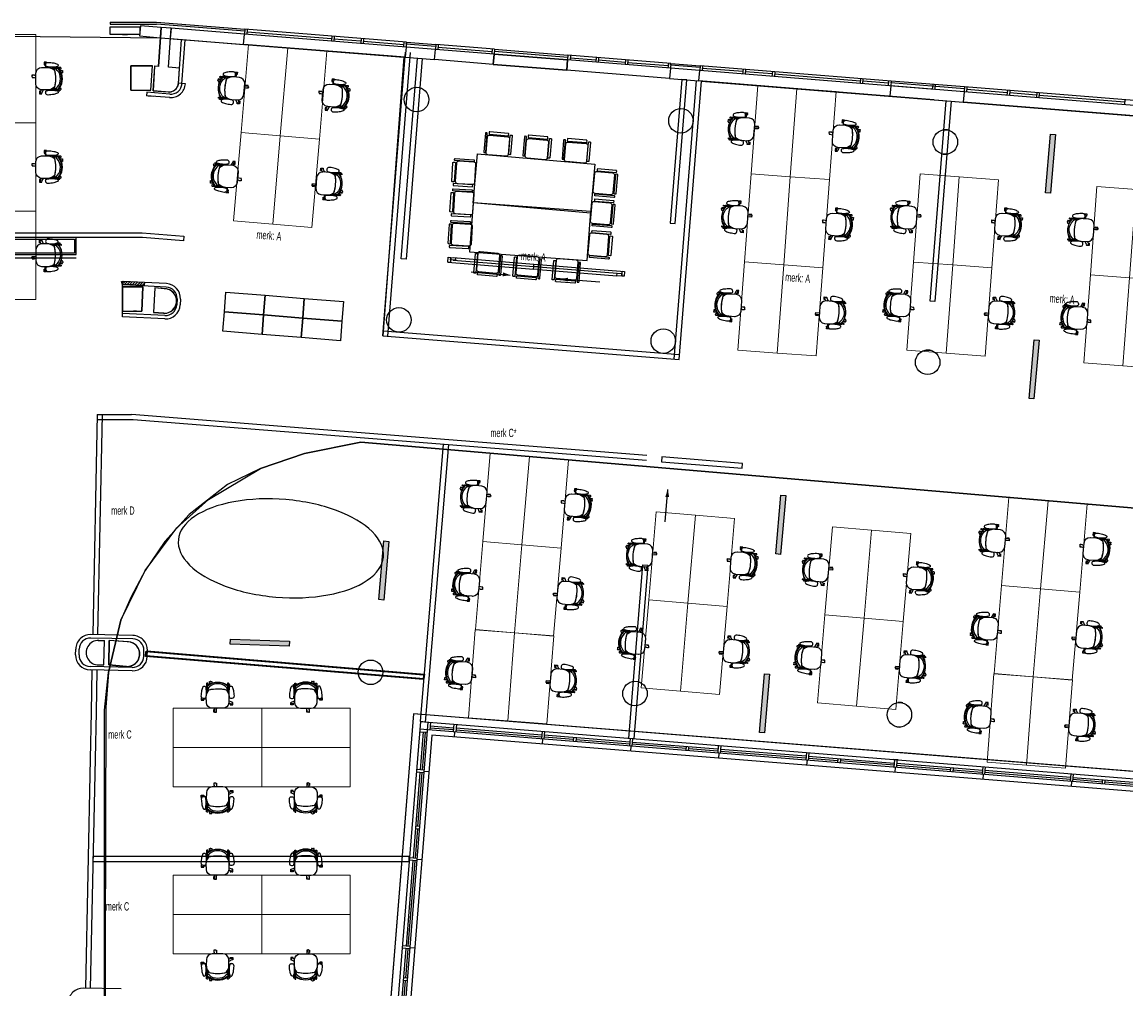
# Model space of a CAD drawing. Header units: millimetres. Extents: x -1028 to 65307, y -49677 to 1140.
# Tile 5 of 8: x 19504 to 41978, y -18548 to 1140. Entities that reach past the tile are written whole.
import ezdxf
from ezdxf.enums import TextEntityAlignment as Align

# ---------------------------------------------------------------- set-up
doc = ezdxf.new("R2010")
doc.units = ezdxf.units.MM
doc.header["$LTSCALE"] = 200
doc.header["$MEASUREMENT"] = 0
doc.layers.get('0').update_dxf_attribs({"color": 8, "linetype": 'CONTINUOUS'})
for name, color, linetype in [('A--L82_LOS_GEBR_INVENT', 8, 'CONTINUOUS'), ('AHREND', 8, 'CONTINUOUS'), ('furniture', 8, 'CONTINUOUS'), ('IMPORTED_2DE_', 8, 'CONTINUOUS'), ('NIEUW_2DE', 8, 'CONTINUOUS'), ('orlando', 8, 'CONTINUOUS'), ('orlandowanden', 8, 'CONTINUOUS')]:
    doc.layers.add(name, color=color, linetype=linetype)
doc.styles.get("Standard").update_dxf_attribs({"font": 'txt', "width": 0.6})

# ---------------------------------------------------------------- blocks, each defined once
blk = doc.blocks.new('A$C6C282074')
at = {"layer": 'orlando', "linetype": 'Continuous', "lineweight": 0}
for points in [[(0, 0), (-800, 0), (-800, -1800), (0, -1800)], [(0, 0), (800, 0), (800, -1800), (0, -1800)], [(0, -3600), (-800, -3600), (-800, -1800), (0, -1800)], [(0, -3600), (800, -3600), (800, -1800), (0, -1800)]]:
    blk.add_lwpolyline(points, close=True, dxfattribs=at)
blk = doc.blocks.new('A$C547B0E46')
at = {"layer": 'orlando', "linetype": 'Continuous', "lineweight": 0}
for points in [[(0, 0), (-800, 0), (-800, -1800), (0, -1800)], [(0, 0), (800, 0), (800, -1800), (0, -1800)]]:
    blk.add_lwpolyline(points, close=True, dxfattribs=at)
blk = doc.blocks.new('A$C43F57C76')
at = {"layer": 'AHREND', "color": 0, "linetype": 'Continuous'}
for points in [[(216, 290), (216, 303), (166, 303), (166, 288), (168, 288), (168, 266), (166, 266), (166, 251), (185, 251)], [(181, 274), (193, 198)], [(-76, 30), (-76, 43), (-26, 43)], [(-76, 3), (-76, -9), (-31, -9)], [(0, 27), (-57, 36)], [(-26, 31), (-26, 43)], [(233, 198), (232, 208)], [(264, 204), (264, 196)], [(330, 200), (330, 196)], [(370, 147), (370, 168), (349, 168), (349, 186), (370, 196)], [(521, 128), (492, 113)], [(497, 115), (497, 120), (495, 120), (495, 135), (545, 135), (545, 123)], [(539, 92), (503, 73)], [(545, 97), (545, 83), (521, 83)], [(-63, -4), (0, -14)], [(370, -213), (370, -233), (349, -233), (349, -252), (370, -261)], [(97, -288), (72, -288), (72, -303), (74, -303), (74, -325), (72, -325)], [(72, -325), (72, -340), (122, -340), (122, -326)], [(111, -262), (90, -304)], [(124, -323), (155, -263)], [(264, -261), (264, -270)], [(330, -261), (330, -266)], [(439, -267), (437, -267), (437, -282), (487, -282), (487, -268)], [(439, -259), (439, -267)], [(458, -269), (447, -259)]]:
    blk.add_lwpolyline(points, dxfattribs=at)
for points in [[(217, 290, 0.775278), (181, 274)], [(200, 258, -0.414572), (248, 300, -0.043091), (363, 287, -0.072923), (441, 261), (442, 260, -0.276476), (454, 240, -0.379387), (437, 216, -0.063182), (330, 200, -0.044762), (221, 210, -0.345868), (200, 235, -0.061855), (200, 258)], [(-57, 36, 1.043438), (-63, -4)], [(378, 140, -0.117595), (379, -205, -0.185034), (240, -263), (120, -263), (111, -262, -0.377232), (0, -138), (0, 79, -0.384639), (116, 197), (122, 197), (233, 198), (235, 198, -0.116107), (330, 174, -0.05651), (370, 147, -0.012874), (378, 140)], [(458, 168), (513, 168), (513, 183, 0.237391), (505, 192), (370, 194), (370, 196), (330, 196), (330, 174)], [(452, -243, 0.357822), (451, 177), (450, 177), (385, 177, 0.419316), (373, 160, -0.133147), (373, -229, 0.380729), (382, -243), (452, -243)], [(373, -234), (397, -234, 0.087671), (437, -202, 0.381341), (436, 136, 0.058054), (397, 168), (373, 168)], [(443, 177), (443, 181, -0.393455), (451, 187), (466, 188, -0.293235), (473, 181), (473, 168)], [(459, 167), (459, 167), (477, 167, -0.279662), (477, -233), (459, -233)], [(539, 92, 0.990815), (521, 128)], [(90, -304, 0.997124), (124, -323)], [(221, -276, -0.017734), (264, -270, -0.027035), (330, -266, -0.063182), (437, -282, -0.379387), (454, -306, -0.276476), (442, -326), (441, -327, -0.072923), (363, -353, -0.041535), (252, -366, -0.001397), (249, -366, -0.414572), (200, -324, -0.061855), (200, -301, -0.345868), (221, -276)], [(330, -240), (330, -261), (370, -261), (370, -260), (505, -258, 0.237391), (513, -249), (513, -233), (459, -234)], [(443, -243), (443, -246, 0.393455), (451, -253), (466, -253, 0.293235), (473, -246), (473, -234)], [(458, -269, 0.592068), (492, -258)]]:
    blk.add_lwpolyline(points, format="xyb", dxfattribs=at)
blk = doc.blocks.new('A$C5B9171E2')
at = {"layer": 'orlando'}
for p, rotation in [((-930, 800), 89.99999999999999), ((930, -800), 270)]:
    blk.add_blockref('A$C43F57C76', p, dxfattribs=dict(at, rotation=rotation))
at = {"layer": 'orlando', "xscale": -1}
for p, rotation in [((930, 800), 270), ((-930, -800), 90)]:
    blk.add_blockref('A$C43F57C76', p, dxfattribs=dict(at, rotation=rotation))
blk = doc.blocks.new('A$C03EE2489')
at = {"layer": 'furniture', "color": 8, "xscale": -1, "rotation": 90}
for p in [(0, 1349), (1800, 1349)]:
    blk.add_blockref('A$C547B0E46', p, dxfattribs=at)
at = {"layer": 'orlando'}
blk.add_blockref('A$C5B9171E2', (1800, 1349), dxfattribs=at)
blk = doc.blocks.new('A$C06364D53')
at = {"layer": 'orlando', "rotation": 89.99999999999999}
blk.add_blockref('A$C43F57C76', (-930, 800), dxfattribs=at)
at = {"layer": 'orlando', "xscale": -1, "rotation": 90}
blk.add_blockref('A$C43F57C76', (-930, -800), dxfattribs=at)
blk = doc.blocks.new('A$C3CEE49E6')
at = {"layer": 'furniture', "color": 8}
blk.add_blockref('A$C06364D53', (1800, 0), dxfattribs=at)
at = {"layer": 'furniture', "color": 8, "rotation": 90}
blk.add_blockref('A$C547B0E46', (0, 0), dxfattribs=at)
blk = doc.blocks.new('A$C1A513409')
at = {"layer": 'furniture', "color": 8, "rotation": 90}
blk.add_blockref('A$C547B0E46', (-1800, 0), dxfattribs=at)
at = {"layer": 'orlando'}
blk.add_blockref('A$C06364D53', (0, 0), dxfattribs=at)
blk = doc.blocks.new('A$C35C41DE1')
for points in [[(-225, -360), (-225, -40, -0.414214), (-185, 0), (185, 0, -0.414214), (225, -40), (225, -360, -0.414214), (185, -400), (-185, -400, -0.414214)], [(-235, -50), (-235, -430, -0.414214), (-245, -440), (-265, -440, -0.414214), (-275, -430), (-275, -50, -0.414214), (-265, -40), (-245, -40, -0.414214)], [(235, -50), (235, -430, 0.414214), (245, -440), (265, -440, 0.414214), (275, -430), (275, -50, 0.414214), (265, -40), (245, -40, 0.414214)], [(-200, -430), (-200, -460, 0.414214), (-190, -470), (190, -470, 0.414214), (200, -460), (200, -430, 0.414214), (190, -420), (-190, -420, 0.414214)]]:
    blk.add_lwpolyline(points, format="xyb", close=True)
blk = doc.blocks.new('A$C34BC077C')
at = {"layer": 'furniture'}
blk.add_hatch(color=256, dxfattribs=at).paths.add_polyline_path([(0, 100), (1200, 100), (1200, 0), (0, 0)])
blk.add_lwpolyline([(0, 100), (1200, 100), (1200, 0), (0, 0)], close=True, dxfattribs=at)
blk = doc.blocks.new('A$C27194F07')
at = {"layer": 'furniture', "rotation": 85.07010143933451}
blk.add_blockref('A$C34BC077C', (100, 0), dxfattribs=at)

msp = doc.modelspace()

# ---------------------------------------------------------------- linework, layer by layer
at = {"layer": 'furniture'}
for points in [[(28774.0873, -1542.85943), (31164.95458, -1752.03321), (31077.79884, -2748.22791), (28686.93156, -2539.05412)], [(28612.69969, -3536.29513), (31006.07812, -3714.45161), (31080.30998, -2717.2106), (28686.93156, -2539.05412)]]:
    msp.add_lwpolyline(points, close=True, dxfattribs=at)
at = {"layer": 'IMPORTED_2DE_'}
for p, q in [((21300, 1140), (21300, 1100)), ((21300, 1140), (22239.32, 1140)), ((22239.32, 1140), (24039.3, 995.58)), ((21300, 1100), (22237.72, 1100)), ((21300, 1040), (21900, 1040)), ((21300, 890), (21300, 1040)), ((21914.11, 1065.77), (21897.31, 856.45)), ((21900, 1040), (21900, 890)), ((22337.43, 1031.81), (21914.11, 1065.77)), ((24036.1, 955.71), (22237.72, 1100.01)), ((22282.89, 235.24), (22337.43, 1031.82)), ((22337.43, 1031.81), (22282.89, 235.24)), ((22337.43, 1031.81), (22323.09, 822.29)), ((22536.81, 1015.81), (22337.43, 1031.81)), ((22536.81, 1015.81), (22337.43, 1031.81)), ((22482.27, 219.24), (22536.81, 1015.82)), ((22482.27, 219.24), (22536.81, 1015.81)), ((22536.8, 1015.81), (22522.46, 806.29)), ((24031.3, 895.9), (22536.8, 1015.82)), ((24039.3, 995.58), (24031.3, 895.9)), ((24039.3, 995.59), (24036.1, 955.71)), ((27328.72, 731.65), (24039.3, 995.59)), ((24089.14, 991.58), (24081.14, 891.9)), ((24085.13, 941.74), (25804.61, 803.78)), ((21900, 890), (21300, 890)), ((21650, 890), (21550, 890)), ((21550, 890), (21650, 890)), ((21897.31, 856.45), (22323.09, 822.29)), ((22522.46, 806.29), (24014.5, 686.57)), ((22690.188, -111.269), (22751.688, 787.071)), ((22759.988, -116.479), (22821.468, 781.481)), ((24014.5, 686.58), (24031.3, 895.9)), ((27303.93, 422.64), (24014.51, 686.58)), ((27320.72, 631.97), (24031.3, 895.91)), ((25808.61, 853.62), (25800.61, 753.94)), ((25858.45, 849.62), (25850.45, 749.94)), ((25854.45, 799.78), (26402.69, 755.8)), ((26406.69, 805.63), (26398.69, 705.95)), ((26456.53, 801.63), (26448.53, 701.95)), ((26452.53, 751.79), (27274.89, 685.81)), ((27278.88, 735.65), (27270.88, 635.97)), ((27328.72, 731.65), (27320.72, 631.97)), ((27325.52, 691.78), (27328.72, 731.66)), ((27923.6, 643.8), (27325.52, 691.78)), ((27328.72, 731.65), (27926.8, 683.67)), ((27926.8, 683.66), (27918.8, 583.98)), ((27926.8, 683.67), (27923.6, 643.79)), ((29122.96, 587.69), (27926.8, 683.67)), ((27976.64, 679.66), (27968.64, 579.98)), ((27320.73, 631.97), (27303.93, 422.65)), ((27918.8, 583.99), (27320.72, 631.97)), ((27902.01, 374.66), (27918.81, 583.98)), ((29114.96, 488.01), (27918.8, 583.99)), ((27972.64, 629.83), (29069.12, 541.85)), ((29073.12, 591.69), (29065.12, 492.01)), ((29114.94, 488.01), (29098.14, 278.69)), ((29098.16, 278.69), (29114.96, 488.01)), ((30610.161, 368.058), (29114.94, 488.01)), ((29122.96, 587.69), (29114.96, 488.01)), ((29114.96, 488.01), (30610.16, 368.05)), ((29122.96, 587.69), (29119.76, 547.81)), ((29119.76, 547.81), (30614.96, 427.85)), ((29122.95, 587.68), (30618.15, 467.72)), ((30618.15, 467.72), (30610.15, 368.04)), ((30618.15, 467.72), (30614.95, 427.84)), ((32711.43, 299.76), (30618.15, 467.72)), ((30667.99, 463.72), (30659.99, 364.04)), ((21720.87, 250), (22157.65, 250)), ((21720.87, -250), (21720.87, 250)), ((21914.867, 250), (21720.87, 250)), ((21720.87, 250), (21720.87, -250)), ((22056.35, 250), (21914.867, 250)), ((22157.65, 250), (22056.35, 250)), ((22123.41, -250), (22157.65, 250)), ((22198.923, 241.451), (22173.97, -257.62)), ((22173.97, -257.62), (22208.13, 241.24)), ((22282.89, 235.24), (22198.923, 241.451)), ((22282.89, 235.24), (22208.13, 241.24)), ((27303.93, 422.64), (27902.01, 374.66)), ((29098.17, 278.68), (27902.01, 374.66)), ((29098.14, 278.68), (30593.361, 158.728)), ((30593.36, 158.72), (29098.16, 278.68)), ((30610.16, 368.04), (30593.36, 158.72)), ((30593.361, 158.728), (30610.161, 368.058)), ((32703.43, 200.08), (30610.15, 368.04)), ((30663.99, 413.88), (31187.31, 371.9)), ((31191.31, 421.73), (31183.31, 322.05)), ((31241.15, 417.73), (31233.15, 318.05)), ((31237.15, 367.89), (31785.39, 323.91)), ((31789.39, 373.75), (31781.39, 274.07)), ((31839.23, 369.75), (31831.23, 270.07)), ((31835.23, 319.91), (32657.59, 253.93)), ((32661.58, 303.76), (32653.58, 204.08)), ((32711.42, 299.77), (32703.42, 200.09)), ((33306.29, 211.91), (32708.21, 259.89)), ((32708.22, 259.89), (32711.42, 299.77)), ((32711.41, 299.76), (33309.49, 251.78)), ((33309.49, 251.78), (33301.49, 152.1)), ((33309.49, 251.78), (33306.29, 211.9)), ((37197, -60.14), (33309.5, 251.78)), ((33359.33, 247.78), (33351.33, 148.1)), ((22711.55, 200.84), (22482.27, 219.24)), ((22711.55, 200.84), (22482.27, 219.24)), ((22689.11, -126.85), (22711.55, 200.85)), ((22695.685, -30.832), (22711.55, 200.84)), ((32686.64, -9.24), (30593.36, 158.72)), ((32703.42, 200.08), (32686.62, -9.24)), ((33301.5, 152.1), (32703.42, 200.08)), ((33284.7, -57.23), (33301.5, 152.09)), ((38086.121, -231.804), (33301.5, 152.1)), ((34177.69, 131.96), (33355.33, 197.94)), ((34181.69, 181.8), (34173.69, 82.12)), ((34231.53, 177.8), (34223.53, 78.12)), ((34775.77, 83.97), (34227.53, 127.95)), ((34779.77, 133.81), (34771.77, 34.13)), ((34829.61, 129.81), (34821.61, 30.13)), ((36570.01, -59.99), (34825.61, 79.97)), ((22614.901, -242.991), (22650.407, -207.991)), ((22650.407, -207.991), (22683.136, -147.991)), ((22683.136, -147.991), (22695.685, -30.832)), ((22830.302, -114.26), (22690.526, -106.332)), ((32686.62, -9.25), (33284.7, -57.23)), ((38069.321, -441.134), (33284.7, -57.23)), ((36574, -10.15), (36566, -109.83)), ((36623.84, -14.15), (36615.84, -113.83)), ((37143.16, -105.98), (36619.84, -64)), ((37147.16, -56.14), (37139.16, -155.82)), ((37188.997, -159.821), (37172.196, -369.149)), ((38684.2, -279.78), (37188.997, -159.821)), ((37197, -60.14), (37189, -159.82)), ((37197, -60.14), (37193.8, -100.02)), ((38689, -219.98), (37193.8, -100.02)), ((38692.2, -180.1), (37197, -60.14)), ((38044.282, -128.116), (38036.282, -227.796)), ((38094.122, -132.116), (38086.122, -231.796)), ((38692.2, -180.11), (38684.2, -279.79)), ((38692.19, -180.1), (38688.99, -219.98)), ((43476.82, -564.01), (38692.2, -180.11)), ((38742.04, -184.11), (38734.04, -283.79)), ((21720.87, -250), (22123.41, -250)), ((21720.87, -250), (22045.93, -250)), ((22510.27, -396.59), (22039.83, -358.85)), ((22045.44, -289.06), (22039.84, -358.84)), ((22515.43, -326.78), (22045.43, -289.06)), ((22045.93, -250), (22102.553, -250)), ((22074.46, -361.62), (22174.13, -369.62)), ((22102.553, -250), (22123.41, -250)), ((22173.97, -257.62), (22480.678, -282.237)), ((22506.38, -284.3), (22173.98, -257.62)), ((22480.678, -282.237), (22523.997, -282.237)), ((22523.997, -282.237), (22583.997, -262.549)), ((22583.997, -262.549), (22614.901, -242.991)), ((37172.196, -369.149), (38667.4, -489.11)), ((38684.2, -279.79), (38667.4, -489.11)), ((43468.82, -663.69), (38684.2, -279.79)), ((39560.39, -299.93), (38738.03, -233.95)), ((39564.39, -250.09), (39556.39, -349.77)), ((39614.23, -254.09), (39606.23, -353.77)), ((40158.47, -347.91), (39610.23, -303.93)), ((40162.47, -298.08), (40154.47, -397.76)), ((40212.31, -302.08), (40204.31, -401.76)), ((41952.71, -491.88), (40208.31, -351.92)), ((41956.7, -442.04), (41948.7, -541.72)), ((43452.02, -873.01), (38667.4, -489.11)), ((22443.77, -4186.5), (21550, -4141.807)), ((21550, -4862.706), (21550, -4141.807)), ((21550, -4250), (21965, -4250)), ((21643.997, -4250), (21550, -4250)), ((21550, -4250), (21550, -4750)), ((22440.27, -4256.41), (21576.35, -4213.21)), ((21785.48, -4250), (21643.997, -4250)), ((21965, -4250), (21785.48, -4250)), ((21965, -4250), (21940, -4750)), ((21940, -4750), (21965, -4250)), ((22204.107, -4273.773), (22179.154, -4772.844)), ((22428.51, -4292.53), (22204.07, -4274.53)), ((22397.988, -4289.93), (22204.107, -4273.773)), ((22462.549, -4297.402), (22397.988, -4289.93)), ((22525.034, -4322.402), (22462.549, -4297.402)), ((22582.722, -4367.402), (22525.034, -4322.402)), ((22625.027, -4427.402), (22582.722, -4367.402)), ((22647.215, -4492.402), (22625.027, -4427.402)), ((22648.94, -4577.402), (22647.215, -4492.402)), ((22567.127, -4727.402), (22620.44, -4661.074)), ((22620.44, -4661.074), (22648.94, -4577.402)), ((22658.51, -4497.6), (22652.51, -4617.46)), ((22728.42, -4501.1), (22722.42, -4620.96)), ((22411.31, -4835.69), (21547.39, -4792.49)), ((21550, -4750), (21940, -4750)), ((21550, -4750), (21831.683, -4750)), ((22407.81, -4905.6), (21550, -4862.706)), ((21831.683, -4750), (21775.06, -4750)), ((21775.06, -4750), (21940, -4750)), ((22388.52, -4790.93), (22179.1, -4774.13)), ((22179.154, -4772.844), (22381.779, -4789.101)), ((22381.779, -4789.101), (22466.581, -4781.354)), ((22466.581, -4781.354), (22530.516, -4754.2)), ((22530.516, -4754.2), (22567.127, -4727.402)), ((21760.95, -11420.45), (20901.13, -11402.53)), ((21762.41, -11350.46), (20902.59, -11332.54)), ((21054.85, -11450), (21180.21, -11450)), ((21169.79, -11950), (21180.21, -11450)), ((21269.8, -11950.76), (21280.24, -11450)), ((21280.24, -11450), (21269.8, -11950.77)), ((21670.25, -11481.29), (21280.23, -11449.99)), ((21646.469, -11480.519), (21280.24, -11450)), ((20593.91, -11746.21), (20596.41, -11626.23)), ((20663.9, -11747.67), (20666.4, -11627.69)), ((21711.03, -11487.991), (21646.469, -11480.519)), ((21773.515, -11512.991), (21711.03, -11487.991)), ((21831.203, -11557.991), (21773.515, -11512.991)), ((21873.508, -11617.991), (21831.203, -11557.991)), ((21895.696, -11682.991), (21873.508, -11617.991)), ((21897.421, -11767.991), (21895.696, -11682.991)), ((21983.61, -11775.16), (21986.11, -11655.18)), ((22053.6, -11776.62), (22056.1, -11656.64)), ((21815.608, -11917.991), (21868.921, -11851.663)), ((21868.921, -11851.663), (21897.421, -11767.991)), ((21747.42, -12070.3), (20887.6, -12052.38)), ((21748.87, -12000.32), (20889.05, -11982.4)), ((21054.85, -11950), (21169.79, -11950)), ((21630.26, -11979.69), (21269.8, -11950.77)), ((21269.8, -11950.77), (21630.26, -11979.69)), ((21630.26, -11979.69), (21715.062, -11971.943)), ((21715.062, -11971.943), (21778.997, -11944.789)), ((21778.997, -11944.789), (21815.608, -11917.991)), ((27475.43, -12943.9), (26665.97, -23032.5)), ((37254.02, -13728.49), (27475.44, -12943.89)), ((27612.97, -13105.4), (26706.11, -24407.72)), ((27767.47, -13117.8), (26861.61, -24407.72)), ((27612.96, -13105.41), (60208.2, -15720.71)), ((27817.31, -13121.81), (27804.91, -13276.31)), ((28286.57, -13274.82), (27808.11, -13236.44)), ((28289.77, -13234.95), (27811.31, -13196.57)), ((28295.77, -13160.2), (28283.37, -13314.7)), ((28345.61, -13164.19), (28333.21, -13318.69)), ((30084.01, -13378.91), (28339.61, -13238.95)), ((27846.75, -13379.99), (26963.91, -24382.93)), ((27596.57, -13309.75), (27751.07, -13322.15)), ((60195.8, -15875.22), (27600.56, -13259.92)), ((27671.32, -13315.75), (27609.26, -14089.27)), ((27711.2, -13318.95), (27649.14, -14092.47)), ((60162.88, -15972.9), (27846.74, -13379.98)), ((28308.29, -13316.7), (28300.29, -13416.38)), ((30080.81, -13418.79), (28336.41, -13278.83)), ((30090, -13304.16), (30077.6, -13458.66)), ((30102.53, -13460.66), (30094.53, -13560.34)), ((30139.84, -13308.16), (30127.44, -13462.66)), ((30728.72, -13470.77), (30130.64, -13422.79)), ((31878.24, -13522.88), (30133.84, -13382.92)), ((30731.92, -13430.9), (30725.52, -13510.64)), ((30781.76, -13434.9), (30775.36, -13514.64)), ((31875.04, -13562.75), (30778.56, -13474.77)), ((31884.24, -13448.12), (31871.84, -13602.62)), ((31934.08, -13452.12), (31921.68, -13606.62)), ((31896.76, -13604.62), (31888.76, -13704.3)), ((33021.36, -13654.73), (31924.88, -13566.75)), ((33672.46, -13666.84), (31928.06, -13526.88)), ((33024.54, -13614.86), (33018.14, -13694.6)), ((33074.38, -13618.85), (33067.98, -13698.59)), ((33669.26, -13706.71), (33071.18, -13658.73)), ((33678.46, -13592.08), (33666.06, -13746.58)), ((33728.3, -13596.08), (33715.9, -13750.58)), ((35466.7, -13810.8), (33722.3, -13670.84)), ((33690.98, -13748.58), (33682.98, -13848.26)), ((35463.5, -13850.67), (33719.1, -13710.71)), ((35472.69, -13736.04), (35460.29, -13890.54)), ((35485.22, -13892.54), (35477.22, -13992.22)), ((35522.53, -13740.04), (35510.13, -13894.54)), ((36111.41, -13902.66), (35513.33, -13854.68)), ((37260.93, -13954.76), (35516.53, -13814.8)), ((36114.61, -13862.79), (36108.21, -13942.53)), ((36164.45, -13866.79), (36158.05, -13946.53)), ((37257.73, -13994.64), (36161.25, -13906.66)), ((37341.69, -13886), (37242.01, -13878)), ((37266.93, -13880.01), (37254.53, -14034.51)), ((37316.77, -13884), (37304.37, -14038.5)), ((48119.09, -14600.26), (37353.68, -13736.48)), ((27605.26, -14139.1), (27465.3, -15883.5)), ((27685.01, -14145.5), (27530.51, -14133.1)), ((27689, -14095.66), (27534.5, -14083.26)), ((27645.14, -14142.3), (27557.16, -15238.78)), ((27786.69, -14128.58), (27687.01, -14120.58)), ((37279.45, -14036.51), (37271.45, -14136.19)), ((38404.05, -14086.61), (37307.57, -13998.63)), ((39055.16, -14098.72), (37310.76, -13958.76)), ((38407.24, -14046.74), (38400.84, -14126.48)), ((38457.08, -14050.74), (38450.68, -14130.48)), ((39051.96, -14138.59), (38453.88, -14090.61)), ((39061.16, -14023.97), (39048.76, -14178.47)), ((39111, -14027.97), (39098.6, -14182.47)), ((40846.2, -14282.56), (39101.8, -14142.6)), ((40849.4, -14242.69), (39105, -14102.73)), ((39073.68, -14180.47), (39065.68, -14280.15)), ((40855.4, -14167.93), (40843, -14322.43)), ((40867.92, -14324.43), (40859.92, -14424.11)), ((40905.24, -14171.93), (40892.84, -14326.43)), ((41494.12, -14334.54), (40896.04, -14286.56)), ((42643.63, -14386.65), (40899.23, -14246.69)), ((41497.31, -14294.68), (41490.91, -14374.42)), ((41547.15, -14298.67), (41540.75, -14378.41)), ((42640.43, -14426.52), (41543.95, -14338.54)), ((27597.03, -15241.98), (27517.29, -15235.58)), ((27553.16, -15288.62), (27505.18, -15886.7)), ((27593.03, -15291.82), (27513.29, -15285.42)), ((27461.3, -15933.33), (27321.34, -17677.73)), ((27501.17, -15936.53), (27361.21, -17680.93)), ((27541.04, -15939.74), (27386.54, -15927.34)), ((27545.04, -15889.9), (27390.54, -15877.5)), ((27642.72, -15922.81), (27543.04, -15914.81)), ((27317.34, -17727.57), (27177.38, -19471.97)), ((27397.08, -17733.97), (27242.58, -17721.57)), ((27401.08, -17684.13), (27246.58, -17671.73)), ((27357.21, -17730.77), (27309.23, -18328.85)), ((27498.76, -17717.05), (27399.08, -17709.05)), ((27305.23, -18378.69), (27217.25, -19475.17)), ((27345.09, -18381.89), (27265.35, -18375.49)), ((27349.09, -18332.05), (27269.35, -18325.65)), ((21522.44, -18548.2), (20752.6, -18532.16))]:
    msp.add_line(p, q, dxfattribs=at)
for centre in [(27535.79, -438.66), (32918.48, -870.54), (38301.18, -1302.43), (27175.88, -4924.24), (32558.58, -5356.13), (37941.27, -5788.02), (26600.03, -12101.18), (31982.74, -12533.06), (37365.43, -12964.95)]:
    msp.add_circle(centre, 250, dxfattribs=at)
for centre, radius, start, end in [((22530.76, -97.27), 300.023, 264.74090749, 356.753665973), ((22491.68, -82.48), 202.354, 274.163082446, 347.333297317), ((22530.76, -97.27), 230.023, 264.646809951, 356.849958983), ((38301.18, -1302.43), 250.004, 73.87611119, 96.94993901), ((38301.18, -1302.43), 250.004, 253.87611119, 276.94993901), ((22428.79, -4486.12), 229.987, 357.136350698, 87.136350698), ((22428.79, -4486.12), 299.994, 357.137785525, 87.137785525), ((22401.01, -4541.13), 250.112, 267.137594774, 87.137594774), ((22401.01, -4541.13), 250.112, 267.137594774, 87.137594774), ((22422.8, -4605.97), 300.004, 267.137880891, 357.137880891), ((22422.8, -4605.97), 229.987, 267.136350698, 357.136350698), ((37941.27, -5788.02), 250.004, 73.87611119, 96.94993901), ((20896.35, -11632.48), 299.995, 88.806232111, 178.806232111), ((20896.35, -11632.48), 230, 88.806666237, 178.806666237), ((21060.06, -11700), 250.054, 88.80612877, 271.19387123), ((21756.16, -11650.39), 230, 358.806666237, 88.806666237), ((21756.16, -11650.39), 299.995, 358.806232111, 88.806232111), ((21650.25, -11730.49), 250, 265.413742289, 85.413742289), ((20893.85, -11752.45), 299.995, 178.806232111, 268.806232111), ((20893.85, -11752.45), 230, 178.806666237, 268.806666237), ((21753.66, -11770.37), 299.985, 268.806192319, 358.806192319), ((21753.66, -11770.37), 229.99, 268.806614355, 358.806614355), ((37365.43, -12964.95), 250.004, 73.87611119, 96.94993901), ((37365.43, -12964.95), 250.004, 253.87611119, 276.94993901), ((20746.36, -18832.09), 299.995, 88.806232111, 178.806232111)]:
    msp.add_arc(centre, radius, start, end, dxfattribs=at)
at = {"layer": 'NIEUW_2DE'}
for p, q in [((27225.487, -3680.768), (27553.159, 403.151)), ((27652.839, 395.153), (27325.167, -3688.766)), ((27553.159, 403.151), (27652.839, 395.153)), ((32935.839, -28.984), (32699.79, -2954.237)), ((32799.47, -2962.24), (33035.519, -36.982)), ((33035.519, -36.982), (32935.839, -28.984)), ((37990.848, -4545.038), (38318.52, -461.119)), ((38418.2, -469.117), (38090.528, -4553.036)), ((38318.52, -461.119), (38418.2, -469.117)), ((32699.79, -2954.237), (32799.47, -2962.24)), ((18799.996, -3150.001), (21951.073, -3150.001)), ((21956.997, -3250.001), (18799.996, -3250.001)), ((20603.894, -3250.001), (18806.39, -3250.001)), ((18836.39, -3280.001), (20573.894, -3280.001)), ((20573.894, -3280.001), (20573.894, -3562.991)), ((20603.894, -3592.991), (20603.894, -3250.001)), ((21951.073, -3150.001), (21951.164, -3148.862)), ((21951.164, -3148.862), (22799.342, -3217.248)), ((22791.34, -3316.927), (21956.997, -3249.663)), ((21956.997, -3249.663), (21956.997, -3250.001)), ((22799.342, -3217.248), (22791.34, -3316.927)), ((18806.39, -3592.991), (20603.894, -3592.991)), ((20573.894, -3562.991), (18836.39, -3562.991)), ((18806.413, -3662.991), (20602.413, -3662.991)), ((27325.167, -3688.766), (27225.487, -3680.768)), ((28172.103, -3749.038), (29917.461, -3888.951)), ((28174.022, -3749.063), (28182.021, -3649.383)), ((28223.862, -3753.062), (28174.022, -3749.063)), ((28182.021, -3649.383), (28231.86, -3653.382)), ((28231.86, -3653.382), (28223.862, -3753.062)), ((28227.861, -3703.223), (28231.859, -3653.384)), ((28327.541, -3711.222), (28227.861, -3703.223)), ((28231.859, -3653.384), (28331.541, -3661.382)), ((28277.702, -3707.221), (29921.46, -3839.111)), ((28281.701, -3657.381), (29925.46, -3789.271)), ((28331.541, -3661.382), (28327.541, -3711.222)), ((29921.461, -3839.111), (29925.46, -3789.271)), ((29925.46, -3789.271), (30025.14, -3797.269)), ((30025.14, -3797.269), (30021.141, -3847.109)), ((30025.14, -3797.269), (31770.498, -3937.182)), ((28645.288, -3946.725), (29442.724, -4010.709)), ((29917.461, -3888.951), (29921.46, -3839.111)), ((30017.141, -3896.949), (29917.461, -3888.951)), ((29921.46, -3839.111), (30021.14, -3847.109)), ((30021.141, -3847.109), (29921.461, -3839.111)), ((30021.14, -3847.109), (30017.141, -3896.949)), ((30017.141, -3896.949), (31612.975, -4024.868)), ((30021.14, -3847.109), (31616.974, -3975.028)), ((31612.976, -4024.862), (31616.975, -3975.022)), ((31612.976, -4024.862), (31616.975, -3975.022)), ((31712.656, -4032.86), (31612.976, -4024.862)), ((31712.656, -4032.86), (31612.976, -4024.862)), ((31616.975, -3975.022), (31716.655, -3983.02)), ((31616.975, -3975.022), (31716.655, -3983.02)), ((31712.656, -4032.862), (31720.654, -3933.182)), ((31712.656, -4032.862), (31720.654, -3933.182)), ((31716.655, -3983.02), (31712.656, -4032.86)), ((31716.655, -3983.02), (31712.656, -4032.86)), ((31762.496, -4036.861), (31712.656, -4032.862)), ((31762.496, -4036.861), (31712.656, -4032.862)), ((31720.654, -3933.182), (31770.494, -3937.181)), ((31720.654, -3933.182), (31770.494, -3937.181)), ((31770.494, -3937.181), (31762.496, -4036.861)), ((31770.494, -3937.181), (31762.496, -4036.861)), ((21528.997, -4145.258), (21573.997, -4138.663)), ((21548.997, -4212.564), (21528.997, -4145.258)), ((21530.287, -4149.599), (21535.595, -4144.291)), ((21542.914, -4192.094), (21595.597, -4139.411)), ((21606.36, -4208.23), (21548.997, -4212.564)), ((21573.997, -4138.663), (21713.997, -4143.508)), ((21579.901, -4210.229), (21648.876, -4141.254)), ((21738.997, -4211.059), (21606.36, -4208.23)), ((21636.382, -4208.87), (21702.154, -4143.098)), ((21690.353, -4210.021), (21754.824, -4145.55)), ((21713.997, -4143.508), (21993.997, -4157.509)), ((21863.997, -4221.094), (21738.997, -4211.059)), ((21744.033, -4211.463), (21807.321, -4148.175)), ((21795.058, -4215.56), (21859.818, -4150.8)), ((21846.084, -4219.656), (21912.315, -4153.425)), ((21988.393, -4227.314), (21863.997, -4221.094)), ((21898.065, -4222.797), (21964.812, -4156.05)), ((21950.562, -4225.422), (21991.86, -4184.124)), ((21993.997, -4157.509), (21988.393, -4227.314)), ((31263.803, -4156.95), (30466.373, -4092.892)), ((23623.834, -4758.73), (23655.774, -4360.006)), ((23655.774, -4360.006), (24453.22, -4423.888)), ((24453.22, -4423.888), (24421.279, -4822.61)), ((24421.28, -4822.611), (24453.22, -4423.887)), ((24453.22, -4423.887), (25250.665, -4487.769)), ((25250.665, -4487.769), (25218.724, -4886.491)), ((25218.725, -4886.492), (25250.665, -4487.768)), ((25250.665, -4487.768), (26048.11, -4551.65)), ((26048.11, -4551.65), (26016.169, -4950.372)), ((38090.528, -4553.036), (37990.848, -4545.038)), ((23591.893, -5157.45), (23623.833, -4758.727)), ((23623.833, -4758.727), (24421.279, -4822.609)), ((24421.279, -4822.61), (23623.834, -4758.73)), ((24421.279, -4822.609), (24389.338, -5221.33)), ((24389.339, -5221.331), (24421.279, -4822.608)), ((24421.279, -4822.608), (25218.724, -4886.49)), ((25218.724, -4886.491), (24421.28, -4822.611)), ((25218.724, -4886.49), (25186.783, -5285.211)), ((25186.784, -5285.212), (25218.724, -4886.489)), ((25218.724, -4886.489), (26016.169, -4950.371)), ((26016.169, -4950.372), (25218.725, -4886.492)), ((24389.338, -5221.33), (23591.893, -5157.45)), ((26016.169, -4950.371), (25984.228, -5349.092)), ((25186.783, -5285.211), (24389.339, -5221.331)), ((25984.228, -5349.092), (25186.784, -5285.212)), ((21036.172, -6850), (20942.782, -11332.653)), ((21034.089, -6950), (21764.94, -6950)), ((21036.172, -6850), (21733.091, -6850)), ((21136.191, -6850), (21042.795, -11332.991)), ((28192.862, -7363.95), (21733.091, -6850)), ((21764.94, -6950), (28185.082, -7460.816)), ((32220.691, -7684.41), (28192.862, -7363.95)), ((27612.957, -13105.403), (28085.398, -7452.885)), ((28185.051, -7461.214), (27712.61, -13113.732)), ((28085.398, -7452.885), (28185.051, -7461.214)), ((28185.082, -7460.816), (32213.997, -7781.375)), ((32528.886, -7715.29), (32521.108, -7812.179)), ((32521.108, -7812.179), (34165.821, -7944.181)), ((34173.599, -7847.292), (32528.886, -7715.29)), ((34165.821, -7944.181), (34173.599, -7847.292)), ((32598.743, -9039.834), (32651.639, -8380.954)), ((31859.307, -13446.118), (32142.708, -9913.992)), ((32242.388, -9921.99), (31958.987, -13454.116)), ((32142.708, -9913.992), (32242.388, -9921.99)), ((22017.65, -11777.334), (22025.98, -11677.681)), ((22025.98, -11677.681), (27678.496, -12150.123)), ((22033.1, -11763.615), (22041.429, -11663.962)), ((22041.429, -11663.962), (27693.947, -12136.403)), ((27670.168, -12249.775), (22017.65, -11777.334)), ((27685.618, -12236.056), (22033.1, -11763.615)), ((20927.768, -12053.311), (20909.85, -12913.382)), ((21027.739, -12055.636), (21009.869, -12913.382)), ((27678.496, -12150.123), (27670.168, -12249.775)), ((27693.947, -12136.403), (27685.618, -12236.056)), ((20909.85, -12913.382), (20890.058, -13863.382)), ((21009.869, -12913.382), (20990.077, -13863.382)), ((27712.61, -13113.732), (27612.957, -13105.403)), ((31958.987, -13454.116), (31859.307, -13446.118)), ((20890.058, -13863.382), (20792.732, -18534.991)), ((20990.077, -13863.382), (20892.71, -18536.991)), ((27386.537, -15852.853), (20948.002, -15852.853)), ((20948.002, -15852.853), (20948.002, -15952.853)), ((20948.002, -15952.853), (27386.537, -15952.853)), ((27386.537, -15952.853), (27386.537, -15852.853))]:
    msp.add_line(p, q, dxfattribs=at)
for points, knots in [([(23818.584, -8628.235), (23486.68, -8689.257), (23219.635, -8788.543), (23017.449, -8926.093), (22815.263, -9063.643), (22705.024, -9221.028), (22686.733, -9398.248)], [3, 3, 3, 3, 4, 4, 4, 5, 5, 5, 5]), ([(26631.102, -9234.97), (26460.599, -9065.564), (26218.541, -8922.762), (25904.928, -8806.564), (25591.315, -8690.366), (25248.164, -8616.339), (24875.475, -8584.484), (24502.786, -8552.629), (24150.489, -8567.212), (23818.584, -8628.235)], [0, 0, 0, 0, 1, 1, 1, 2, 2, 2, 3, 3, 3, 3]), ([(22915.051, -9918.186), (23085.555, -10087.592), (23327.613, -10230.394), (23641.226, -10346.592), (23954.839, -10462.79), (24297.99, -10536.817), (24670.679, -10568.672), (25043.368, -10600.527), (25395.665, -10585.944), (25727.57, -10524.922)], [6, 6, 6, 6, 7, 7, 7, 8, 8, 8, 9, 9, 9, 9])]:
    msp.add_open_spline(points, degree=3, knots=knots, dxfattribs=at)
for points in [[(22686.733, -9398.248), (22668.442, -9575.467), (22744.548, -9748.78), (22915.051, -9918.186)], [(26859.421, -9754.909), (26877.712, -9577.689), (26801.606, -9404.376), (26631.102, -9234.97)], [(26528.705, -10227.063), (26730.891, -10089.513), (26841.13, -9932.128), (26859.421, -9754.909)], [(25727.57, -10524.922), (26059.475, -10463.899), (26326.52, -10364.613), (26528.705, -10227.063)]]:
    msp.add_open_spline(points, degree=3, dxfattribs=at)
for points in [[(29442.724, -4010.709), (29289.722, -4037.687), (29296.731, -3957.572)], [(30466.373, -4092.892), (30619.375, -4065.914), (30612.366, -4146.029)], [(32651.639, -8380.954), (32678.617, -8533.956), (32598.502, -8526.947)]]:
    msp.add_solid(points, dxfattribs=at)
at = {"layer": 'orlando', "flags": 128}
for points in [[(13500, -22672.99), (13500, -12600), (14411.32961, -12455.37892), (14888.21724, -12188.52195), (15307.87861, -11883.54262), (15708.46417, -11426.0737), (15994.59692, -10911.42096), (16185.35209, -10110.8502), (16185.35209, -9939.29942), (16185.35209, 890), (22323.084, 822.29048), (27274.62006, 424.9918), (26848.91292, -5248.32663), (32879.59467, -5732.20853), (33334.63168, -60.08402), (51526.042, -1521.222)], [(43124.17993, -8840.34896), (26402.81929, -7411.3059), (25252.54669, -7645.21358), (24355.99769, -7950.19291), (23688.3549, -8274.23342), (22906.259, -8884.19208), (22410.29557, -9436.96718), (22009.71, -10027.86466), (21723.57725, -10561.57845), (21513.74657, -11038.10869), (21265.76514, -12105.53641), (21208.53859, -12810.80111), (21183.88982, -22680.36565), (13500, -22672.99)], [(21183.88982, -22680.36565), (21183.88982, -12869.54474), (21265.76514, -12105.53641), (21513.74657, -11038.10869), (22009.71, -10027.86466), (22658.27728, -9160.57963), (23297.30695, -8579.21275), (24355.99769, -7950.19291), (25252.54669, -7645.21358), (26402.81929, -7411.3059), (43124.17993, -8840.34896), (55663.45569, -9846.45335), (55233.19218, -15171.05614), (27475.43, -12943.9), (26665.97, -23032.5), (21180.15414, -22680.36206)]]:
    msp.add_lwpolyline(points, dxfattribs=at)
at = {"layer": 'orlandowanden'}
for p, q in [((26848.91292, -5248.32663), (27312.33332, 527.30973)), ((26948.59257, -5256.32459), (27412.01296, 519.31173)), ((32779.91502, -5724.21057), (33234.95192, -52.08738)), ((32879.59467, -5732.20853), (33334.63168, -60.08402)), ((26856.91092, -5148.64698), (32887.59132, -5632.52878)), ((26848.91292, -5248.32663), (32879.59467, -5732.20853)), ((26848.91296, -5248.32663), (32879.59467, -5732.20853))]:
    msp.add_line(p, q, dxfattribs=at)

# ---------------------------------------------------------------- block references
at = {"layer": 'A--L82_LOS_GEBR_INVENT'}
for p, rotation in [((29172.56518, -1577.72172), 174.9999999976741), ((29969.52094, -1647.44632), 174.9999999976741), ((30766.4767, -1717.17091), 174.9999999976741), ((31148.27253, -2121.22268), 84.9999999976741), ((31094.67175, -2733.88242), 84.9999999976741), ((28656.28983, -3200.63313), 266.485823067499)]:
    msp.add_blockref('A$C35C41DE1', p, dxfattribs=dict(at, rotation=rotation))
at = {"layer": 'A--L82_LOS_GEBR_INVENT', "xscale": -1}
for p, rotation in [((28733.61552, -1941.48228), 266.4858230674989), ((28695.91879, -2555.32588), 266.4858230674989), ((31038.32356, -3377.94514), 84.99999999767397)]:
    msp.add_blockref('A$C35C41DE1', p, dxfattribs=dict(at, rotation=rotation))
at = {"layer": 'A--L82_LOS_GEBR_INVENT', "extrusion": (0, 0, -1), "zscale": -0.9999999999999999, "rotation": 5.000000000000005}
for p in [(-29012.43315, -3555.64878), (-29809.38891, -3625.37337), (-30606.34466, -3695.09797)]:
    msp.add_blockref('A$C35C41DE1', p, dxfattribs=at)
at = {"layer": 'furniture'}
for name, p, rotation in [('A$C3CEE49E6', (18984.99657, 890), 270), ('A$C03EE2489', (20333.8112, -4510.00018), 90), ('A$C27194F07', (23738.62417, -11426.98004), 273.0779138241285)]:
    msp.add_blockref(name, p, dxfattribs=dict(at, rotation=rotation))
at = {"layer": 'furniture', "xscale": -1}
for name, p, rotation in [('A$C3CEE49E6', (35278.51612, -214.11971), 85.71776960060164), ('A$C547B0E46', (22583.04407, -13634.35133), 90), ('A$C547B0E46', (24383.04407, -13634.35133), 90), ('A$C547B0E46', (22583.04407, -17034.35133), 90), ('A$C547B0E46', (24383.04407, -17034.35133), 90)]:
    msp.add_blockref(name, p, dxfattribs=dict(at, rotation=rotation))
at = {"layer": 'furniture'}
for p in [(40341.7676, -2346.7386), (40005.30712, -6533.24005), (34847.96388, -9698.83365), (26768.93422, -10629.59329), (34516.71953, -13336.19)]:
    msp.add_blockref('A$C27194F07', p, dxfattribs=at)
at = {"layer": 'orlando', "lineweight": 0}
for p, rotation in [((24911.62, 614.6), 355.1399845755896), ((35144.1111, -2009.09472), 355.7177696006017), ((38585.62628, -2011.20567), 355.7177696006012), ((29834.6171, -7709.52087), 355.1399845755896), ((40394.1504, -8607.55755), 355.1399845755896), ((33212.24975, -8899.95931), 355.1399845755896), ((36799.2078, -9206.0807), 355.1399845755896)]:
    msp.add_blockref('A$C6C282074', p, dxfattribs=dict(at, rotation=rotation))
at = {"layer": 'orlando', "xscale": -1}
for name, p, rotation in [('A$C5B9171E2', (24759.12114, -1178.92839), 85.71776960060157), ('A$C43F57C76', (25312.7937, -12834.38077), 270), ('A$C43F57C76', (23453.29443, -14434.3219), 90)]:
    msp.add_blockref(name, p, dxfattribs=dict(at, rotation=rotation))
at = {"layer": 'orlando', "lineweight": 0, "xscale": -1, "rotation": 355.7177696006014}
msp.add_blockref('A$C6C282074', (42185.52252, -2271.18752), dxfattribs=at)
at = {"layer": 'orlando'}
for name, p, rotation in [('A$C5B9171E2', (35009.70607, -3804.06973), 265.7177696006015), ('A$C5B9171E2', (38451.22125, -3806.18068), 265.717769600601), ('A$C5B9171E2', (42053.47999, -4065.37974), 265.717769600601), ('A$C5B9171E2', (29682.11824, -9508.79201), 265.1399845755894), ('A$C5B9171E2', (40241.65154, -10401.08595), 265.1399845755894), ('A$C5B9171E2', (33059.75089, -10693.4877), 265.1399845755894), ('A$C5B9171E2', (36646.70894, -10999.60909), 265.1399845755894), ('A$C1A513409', (29529.61937, -11296.57766), 85.59077045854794), ('A$C1A513409', (40089.15267, -12194.61434), 85.59077045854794), ('A$C43F57C76', (23453.29443, -12834.38077), 89.99999999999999), ('A$C43F57C76', (25312.7937, -14434.3219), 270)]:
    msp.add_blockref(name, p, dxfattribs=dict(at, rotation=rotation))
msp.add_blockref('A$C5B9171E2', (24383.04407, -17034.35133), dxfattribs=at)

# ---------------------------------------------------------------- texts
at = {"layer": 'NIEUW_2DE', "width": 0.6}
for p in [(24284.105, -3100.733), (29666.786, -3532.868), (35049.467, -3965.003), (40432.148, -4397.138)]:
    msp.add_text('merk: A', height=169.334, rotation=355.410000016, dxfattribs=at).set_placement(p, align=Align.TOP_LEFT)
for s, p in [('merk C*', (29038.996, -7141.324)), ('merk D', (21319.217, -8722.548)), ('merk C', (21259.217, -13282.548)), ('merk C', (21209.217, -16782.548))]:
    msp.add_text(s, height=169.334, dxfattribs=at).set_placement(p, align=Align.TOP_LEFT)

doc.saveas('drawing.dxf')
